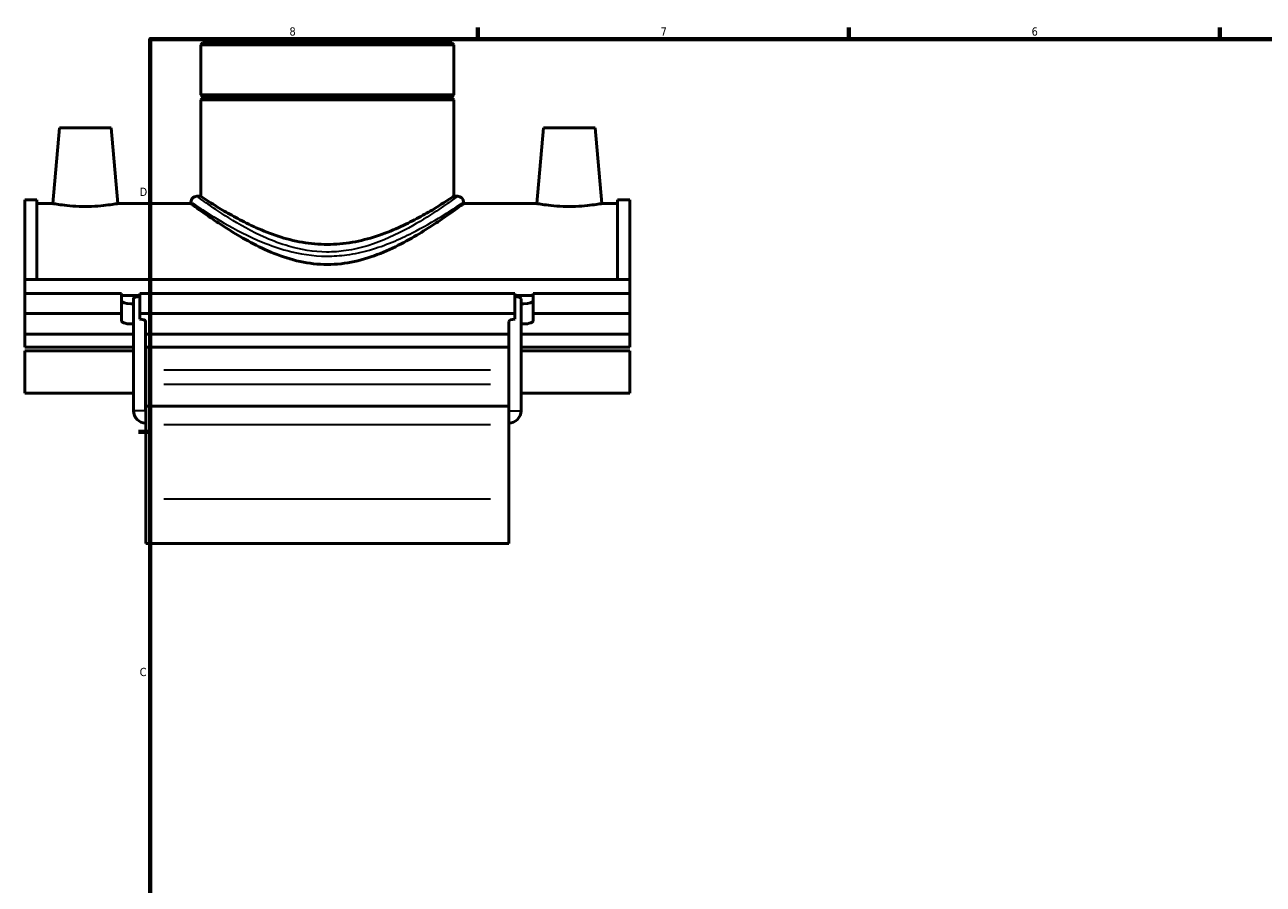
# Model space of a CAD drawing. Header units: inches. Extents: x -0.9 to 55.8, y -1.4 to 45.1.
# Tile 2 of 8: x -0.9 to 13.2, y 11.3 to 21.2. Entities that reach past the tile are written whole.
import ezdxf

# ---------------------------------------------------------------- set-up
doc = ezdxf.new("R2010")
doc.units = ezdxf.units.IN
doc.header["$MEASUREMENT"] = 0
for name, color, linetype, lineweight in [('Border (ANSI)', 7, 'Continuous', 70), ('Visible (ANSI)', 7, 'Continuous', 50), ('Visible Narrow (ANSI)', 7, 'Continuous', 35)]:
    doc.layers.add(name, color=color, linetype=linetype, lineweight=lineweight)
doc.styles.add('Note Text (ANSI)', font='tahoma.ttf')

# ---------------------------------------------------------------- blocks, each defined once
blk = doc.blocks.new('Borders Default Border')
at = {"layer": 'Border (ANSI)'}
for p, q in [((4.25, 21), (4.25, 21.134)), ((8.5, 21), (8.5, 21.134)), ((12.75, 21), (12.75, 21.134)), ((0.5, 16.5), (0.366, 16.5))]:
    blk.add_line(p, q, dxfattribs=at)
at = {"layer": 'Border (ANSI)', "flags": 128}
blk.add_lwpolyline([(0.5, 1), (0.5, 21), (33.5, 21), (33.5, 1), (0.5, 1)], dxfattribs=at)
at = {"layer": 'Border (ANSI)', "color": 5, "true_color": 0x0000ff, "char_height": 0.0945, "attachment_point": 7, "style": 'Note Text (ANSI)'}
for s, insert in [('8', (2.094, 21.038)), ('7', (6.346, 21.04)), ('6', (10.595, 21.038)), ('D', (0.378, 19.203)), ('C', (0.378, 13.701))]:
    blk.add_mtext(s, dxfattribs=dict(at, insert=insert))

msp = doc.modelspace()

# ---------------------------------------------------------------- linework, layer by layer
at = {"layer": 'Visible (ANSI)'}
for p, q in [((1.099, 20.956), (1.077, 20.934)), ((3.977, 20.934), (1.077, 20.934)), ((1.077, 20.934), (1.077, 20.362)), ((1.099, 20.956), (3.954, 20.956)), ((3.954, 20.956), (3.977, 20.934)), ((3.977, 20.934), (3.977, 20.362)), ((1.077, 20.362), (3.977, 20.362)), ((1.097, 20.343), (1.077, 20.362)), ((1.097, 20.323), (1.077, 20.303)), ((3.977, 20.303), (1.077, 20.303)), ((1.077, 20.303), (1.077, 19.2)), ((1.097, 20.343), (3.957, 20.343)), ((1.097, 20.343), (1.097, 20.323)), ((3.957, 20.323), (1.097, 20.323)), ((3.957, 20.343), (3.977, 20.362)), ((3.957, 20.343), (3.957, 20.323)), ((3.957, 20.323), (3.977, 20.303)), ((3.977, 20.303), (3.977, 19.2)), ((-0.54, 19.982), (-0.616, 19.116)), ((-0.54, 19.982), (0.05, 19.982)), ((0.05, 19.982), (0.126, 19.116)), ((5.004, 19.982), (4.928, 19.116)), ((5.594, 19.982), (5.004, 19.982)), ((5.594, 19.982), (5.67, 19.116)), ((-0.938, 18.246), (-0.938, 19.158)), ((-0.8, 19.158), (-0.938, 19.158)), ((-0.8, 19.158), (-0.8, 18.246)), ((1.077, 19.2), (1.032, 19.2)), ((4.021, 19.2), (3.977, 19.2)), ((5.853, 19.158), (5.853, 18.246)), ((5.992, 19.158), (5.853, 19.158)), ((5.992, 18.246), (5.992, 19.158)), ((-0.8, 19.116), (-0.616, 19.116)), ((0.126, 19.116), (0.965, 19.116)), ((0.965, 19.133), (0.965, 19.116)), ((4.088, 19.133), (4.088, 19.116)), ((4.088, 19.116), (4.928, 19.116)), ((5.67, 19.116), (5.853, 19.116)), ((-0.938, 18.246), (5.992, 18.246)), ((-0.938, 18.087), (-0.938, 18.246)), ((5.992, 18.087), (5.992, 18.246)), ((-0.938, 18.087), (0.17, 18.087)), ((-0.938, 17.857), (-0.938, 18.087)), ((0.17, 17.857), (0.17, 18.087)), ((0.17, 18.063), (0.379, 18.063)), ((0.306, 16.743), (0.306, 18.025)), ((0.379, 18.087), (0.379, 17.857)), ((0.379, 18.087), (4.674, 18.087)), ((4.674, 17.857), (4.674, 18.087)), ((4.674, 18.063), (4.884, 18.063)), ((4.747, 16.743), (4.747, 18.025)), ((4.884, 18.087), (4.884, 17.857)), ((4.884, 18.087), (5.992, 18.087)), ((5.992, 17.857), (5.992, 18.087)), ((-0.938, 17.857), (0.17, 17.857)), ((-0.938, 17.618), (-0.938, 17.857)), ((0.17, 17.773), (0.17, 17.857)), ((0.379, 17.857), (0.379, 17.79)), ((0.379, 17.857), (4.674, 17.857)), ((0.446, 16.743), (0.446, 17.765)), ((4.608, 16.743), (4.608, 17.765)), ((4.674, 17.79), (4.674, 17.857)), ((4.884, 17.857), (4.884, 17.773)), ((4.884, 17.857), (5.992, 17.857)), ((5.992, 17.618), (5.992, 17.857)), ((0.306, 17.618), (-0.938, 17.618)), ((-0.938, 17.618), (-0.938, 17.469)), ((4.608, 17.618), (0.446, 17.618)), ((5.992, 17.618), (4.747, 17.618)), ((5.992, 17.469), (5.992, 17.618)), ((-0.938, 17.469), (0.306, 17.469)), ((0.446, 17.469), (4.608, 17.469)), ((0.448, 17.469), (0.448, 17.207)), ((4.606, 17.207), (4.606, 17.469)), ((4.747, 17.469), (5.992, 17.469)), ((-0.938, 17.429), (-0.938, 16.943)), ((-0.938, 17.429), (0.306, 17.429)), ((0.446, 17.429), (0.448, 17.429)), ((4.606, 17.429), (4.608, 17.429)), ((4.747, 17.429), (5.992, 17.429)), ((5.992, 16.943), (5.992, 17.429)), ((0.448, 17.207), (0.448, 17.048)), ((4.606, 17.048), (4.606, 17.207)), ((0.448, 16.794), (0.448, 17.048)), ((4.606, 17.048), (4.606, 16.794)), ((-0.938, 16.943), (0.306, 16.943)), ((0.446, 16.943), (0.448, 16.943)), ((4.606, 16.943), (4.608, 16.943)), ((4.747, 16.943), (5.992, 16.943)), ((0.448, 16.794), (0.448, 16.584)), ((0.448, 16.794), (4.606, 16.794)), ((4.606, 16.584), (4.606, 16.794)), ((0.448, 15.732), (0.448, 16.584)), ((4.606, 16.584), (4.606, 15.732)), ((0.448, 15.732), (0.448, 15.222)), ((4.606, 15.222), (4.606, 15.732)), ((0.448, 15.222), (4.606, 15.222))]:
    msp.add_line(p, q, dxfattribs=at)
for centre, radius, start, end in [((1.032, 19.133), 0.0669, 90, 180), ((4.021, 19.133), 0.0669, 0, 90), ((0.448, 16.743), 0.141, 180, 270), ((0.448, 16.743), 0.00175, 180, 270), ((4.606, 16.743), 0.141, 270, 0), ((4.606, 16.743), 0.00175, 270, 0)]:
    msp.add_arc(centre, radius, start, end, dxfattribs=at)
for centre, major_axis, ratio, start_param, end_param in [((0.376, 18.025), (0.0698, 0), 0.36397, 1.526362, 3.141593), ((4.677, 18.025), (0.0698, 0), 0.36397, 0, 1.61523), ((0.275, 18.003), (-0.105, 0), 0.34202, 0, 1.570796), ((0.275, 18.003), (-0.105, 0), 0.34202, 1.570796, 1.879391), ((4.779, 18.003), (-0.105, 0), 0.34202, 1.262201, 1.570796), ((4.779, 18.003), (0.105, 0), 0.34202, 4.712389, 6.283185), ((0.275, 17.773), (-0.105, 0), 0.34202, 0, 1.879391), ((0.376, 17.765), (0.0698, 0), 0.36397, 0, 1.526362), ((4.677, 17.765), (0.0698, 0), 0.36397, 1.61523, 3.141593), ((4.779, 17.773), (0.105, 0), 0.34202, 4.403794, 6.283185)]:
    msp.add_ellipse(centre, major_axis=major_axis, ratio=ratio, start_param=start_param, end_param=end_param, dxfattribs=at)
for points, knots in [([(2.527, 18.648), (2.432, 18.648), (2.335, 18.656), (2.145, 18.689), (2.052, 18.713), (1.875, 18.771), (1.791, 18.805), (1.636, 18.874), (1.565, 18.91), (1.439, 18.977), (1.38, 19.011), (1.275, 19.073), (1.229, 19.102), (1.153, 19.15), (1.125, 19.168), (1.086, 19.194), (1.077, 19.2), (1.077, 19.2)], [0, 0, 0, 0, 0.726256, 0.726256, 1.452511, 1.452511, 2.178767, 2.178767, 2.905022, 2.905022, 3.62337, 3.62337, 4.341718, 4.341718, 5.060066, 5.060066, 5.778414, 5.778414, 5.778414, 5.778414]), ([(3.977, 19.2), (3.977, 19.2), (3.967, 19.194), (3.929, 19.168), (3.9, 19.15), (3.825, 19.102), (3.779, 19.073), (3.674, 19.011), (3.614, 18.977), (3.489, 18.91), (3.418, 18.874), (3.263, 18.805), (3.179, 18.771), (3.002, 18.713), (2.909, 18.689), (2.719, 18.656), (2.622, 18.648), (2.527, 18.648)], [17.335243, 17.335243, 17.335243, 17.335243, 18.053591, 18.053591, 18.771939, 18.771939, 19.490287, 19.490287, 20.208635, 20.208635, 20.93489, 20.93489, 21.661146, 21.661146, 22.387402, 22.387402, 23.113657, 23.113657, 23.113657, 23.113657]), ([(0.126, 19.116), (0.126, 19.116), (0.117, 19.114), (0.079, 19.108), (0.051, 19.104), (-0.015, 19.095), (-0.056, 19.091), (-0.148, 19.084), (-0.198, 19.082), (-0.292, 19.082), (-0.342, 19.084), (-0.434, 19.091), (-0.475, 19.095), (-0.541, 19.104), (-0.569, 19.108), (-0.607, 19.114), (-0.616, 19.116), (-0.616, 19.116)], [1.429022, 1.429022, 1.429022, 1.429022, 1.785203, 1.785203, 2.141383, 2.141383, 2.499714, 2.499714, 2.858044, 2.858044, 3.215635, 3.215635, 3.573226, 3.573226, 3.930145, 3.930145, 4.287063, 4.287063, 4.287063, 4.287063]), ([(4.088, 19.116), (4.088, 19.116), (4.078, 19.108), (4.036, 19.078), (4.005, 19.054), (3.924, 18.996), (3.874, 18.961), (3.761, 18.884), (3.697, 18.843), (3.563, 18.76), (3.487, 18.715), (3.321, 18.626), (3.231, 18.583), (3.041, 18.507), (2.942, 18.475), (2.737, 18.43), (2.632, 18.418), (2.422, 18.418), (2.317, 18.43), (2.112, 18.475), (2.012, 18.507), (1.823, 18.583), (1.733, 18.626), (1.567, 18.715), (1.491, 18.76), (1.356, 18.843), (1.293, 18.884), (1.18, 18.961), (1.13, 18.996), (1.049, 19.054), (1.017, 19.078), (0.976, 19.108), (0.965, 19.116), (0.965, 19.116)], [6.317363, 6.317363, 6.317363, 6.317363, 7.09895, 7.09895, 7.880538, 7.880538, 8.662126, 8.662126, 9.443714, 9.443714, 10.241467, 10.241467, 11.03922, 11.03922, 11.836972, 11.836972, 12.634725, 12.634725, 13.432478, 13.432478, 14.230231, 14.230231, 15.027984, 15.027984, 15.825736, 15.825736, 16.607324, 16.607324, 17.388912, 17.388912, 18.1705, 18.1705, 18.952088, 18.952088, 18.952088, 18.952088]), ([(5.67, 19.116), (5.67, 19.116), (5.661, 19.114), (5.623, 19.108), (5.595, 19.104), (5.529, 19.095), (5.487, 19.091), (5.396, 19.084), (5.346, 19.082), (5.299, 19.082), (5.252, 19.082), (5.202, 19.084), (5.11, 19.091), (5.068, 19.095), (5.003, 19.104), (4.975, 19.108), (4.937, 19.114), (4.928, 19.116), (4.928, 19.116)], [4.287063, 4.287063, 4.287063, 4.287063, 4.643982, 4.643982, 5.000901, 5.000901, 5.358492, 5.358492, 5.716083, 5.716083, 5.716083, 6.074413, 6.074413, 6.432744, 6.432744, 6.788924, 6.788924, 7.145105, 7.145105, 7.145105, 7.145105])]:
    msp.add_open_spline(points, degree=3, knots=knots, dxfattribs=at)
at = {"layer": 'Visible Narrow (ANSI)'}
for p, q in [((4.398, 17.207), (0.656, 17.207)), ((0.656, 17.048), (4.398, 17.048)), ((0.445, 16.743), (0.307, 16.743)), ((4.608, 16.743), (4.746, 16.743)), ((0.656, 16.584), (4.398, 16.584)), ((0.656, 15.732), (4.398, 15.732))]:
    msp.add_line(p, q, dxfattribs=at)
for points, knots in [([(4.021, 19.2), (4.021, 19.2), (4, 19.184), (3.917, 19.125), (3.855, 19.081), (3.69, 18.972), (3.581, 18.903), (3.32, 18.76), (3.164, 18.686), (2.911, 18.609), (2.828, 18.589), (2.668, 18.566), (2.594, 18.56), (2.37, 18.562), (2.222, 18.587), (1.993, 18.654), (1.906, 18.687), (1.661, 18.794), (1.518, 18.877), (1.29, 19.019), (1.2, 19.08), (1.075, 19.169), (1.038, 19.196), (1.033, 19.2), (1.032, 19.2), (1.032, 19.2)], [18.839214, 18.839214, 18.839214, 18.839214, 19.962336, 19.962336, 21.108779, 21.108779, 22.435641, 22.435641, 23.888322, 23.888322, 24.563588, 24.563588, 25.139576, 25.139576, 26.286135, 26.286135, 27.051204, 27.051204, 28.571748, 28.571748, 29.936944, 29.936944, 31.28988, 31.28988, 31.398734, 31.398734, 31.398734, 31.398734]), ([(0.965, 19.133), (0.965, 19.133), (0.966, 19.133), (0.971, 19.129), (1.009, 19.103), (1.141, 19.017), (1.234, 18.958), (1.473, 18.82), (1.622, 18.74), (1.878, 18.636), (1.97, 18.603), (2.209, 18.538), (2.363, 18.514), (2.597, 18.513), (2.675, 18.518), (2.841, 18.541), (2.928, 18.56), (3.192, 18.635), (3.355, 18.707), (3.628, 18.845), (3.742, 18.912), (3.915, 19.018), (3.979, 19.06), (4.066, 19.117), (4.088, 19.133), (4.088, 19.133)], [-31.398734, -31.398734, -31.398734, -31.398734, -31.28988, -31.28988, -29.936944, -29.936944, -28.571748, -28.571748, -27.051204, -27.051204, -26.286135, -26.286135, -25.139576, -25.139576, -24.563588, -24.563588, -23.888322, -23.888322, -22.435641, -22.435641, -21.108779, -21.108779, -19.962336, -19.962336, -18.839214, -18.839214, -18.839214, -18.839214])]:
    msp.add_open_spline(points, degree=3, knots=knots, dxfattribs=at)

# ---------------------------------------------------------------- block references
msp.add_blockref('Borders Default Border', (0, 0))

doc.saveas('drawing.dxf')
